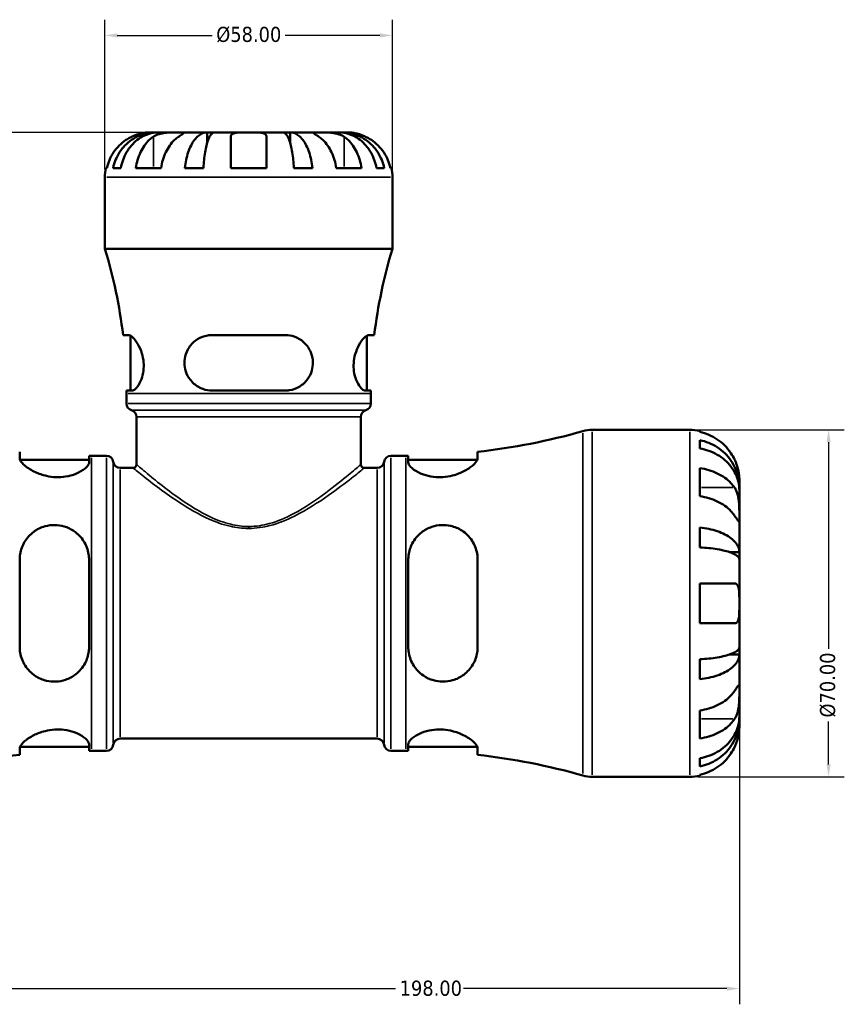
# Model space of a CAD drawing. Header units: millimetres. Extents: x 0 to 896, y 0 to 594.
# Tile 4 of 12: x 393 to 560, y 178 to 376. Entities that reach past the tile are written whole.
import ezdxf

# ---------------------------------------------------------------- set-up
doc = ezdxf.new("R2010")
doc.units = ezdxf.units.MM
for name, color, linetype, lineweight in [('Dimension (ANSI)', 7, 'Continuous', 25), ('Visible (ANSI)', 7, 'Continuous', 50), ('Visible Narrow (ANSI)', 7, 'Continuous', 35)]:
    doc.layers.add(name, color=color, linetype=linetype, lineweight=lineweight)
doc.styles.add('Note Text (ANSI)', font='tahoma.ttf')
doc.dimstyles.new('Default - mm (ANSI)', dxfattribs={"dimtxt": 3.048, "dimasz": 2.5, "dimexe": 3.175, "dimexo": 1.6002, "dimgap": 0.8, "dimtad": 0, "dimtoh": 1, "dimrnd": 1e-08, "dimzin": 4, "dimdsep": 46, "dimtxsty": 'Note Text (ANSI)', "dimcen": 0.09, "dimdle": 10, "dimclrd": 256, "dimclre": 256, "dimclrt": 256, "dimadec": 1, "dimazin": 1, "dimtfac": 1, "dimtofl": 0, "dimtmove": 0, "dimatfit": 3, "dimfxl": 1, "dimtolj": 1, "dimtzin": 4, "dimlwd": -1, "dimlwe": -1, "dimarcsym": 0})

# ---------------------------------------------------------------- blocks, each defined once
blk = doc.blocks.new('*D6')
at = {"layer": 'Defpoints', "color": 0, "transparency": 16777216}
for p in [(340.53, 258.68), (538.53, 258.68), (538.53, 180.96)]:
    blk.add_point(p, dxfattribs=at)
at = {"layer": 'Dimension (ANSI)', "transparency": 16777216}
for p, q in [((340.53, 257.08), (340.53, 177.79)), ((538.53, 257.08), (538.53, 177.79)), ((343.03, 180.96), (469.19, 180.96)), ((536.03, 180.96), (482.87, 180.96))]:
    blk.add_line(p, q, dxfattribs=at)
for points in [[(343.03, 181.38), (343.03, 180.54), (340.53, 180.96)], [(536.03, 181.38), (536.03, 180.54), (538.53, 180.96)]]:
    blk.add_solid(points, dxfattribs=at)
at = {"layer": 'Dimension (ANSI)', "transparency": 16777216, "insert": (469.99, 182.56), "char_height": 3.048, "attachment_point": 1, "style": 'Note Text (ANSI)'}
blk.add_mtext('\\A1;198.00', dxfattribs=at)
blk = doc.blocks.new('*D7')
at = {"layer": 'Defpoints', "color": 0, "transparency": 16777216}
for p in [(304.53, 353.68), (439.53, 353.68), (350.53, 223.68)]:
    blk.add_point(p, dxfattribs=at)
at = {"layer": 'Dimension (ANSI)', "transparency": 16777216}
for p, q in [((437.93, 353.68), (301.36, 353.68)), ((304.53, 351.18), (304.53, 307.27)), ((304.53, 226.18), (304.53, 293.59)), ((348.93, 223.68), (301.36, 223.68))]:
    blk.add_line(p, q, dxfattribs=at)
for points in [[(304.12, 351.18), (304.95, 351.18), (304.53, 353.68)], [(304.12, 226.18), (304.95, 226.18), (304.53, 223.68)]]:
    blk.add_solid(points, dxfattribs=at)
at = {"layer": 'Dimension (ANSI)', "transparency": 16777216, "insert": (302.95, 294.39), "char_height": 3.048, "attachment_point": 1, "rotation": 90, "style": 'Note Text (ANSI)'}
blk.add_mtext('\\A1;130.00', dxfattribs=at)
blk = doc.blocks.new('*D9')
at = {"layer": 'Defpoints', "color": 0, "transparency": 16777216}
for p in [(528.53, 293.68), (528.53, 223.68), (556.53, 223.68)]:
    blk.add_point(p, dxfattribs=at)
at = {"layer": 'Dimension (ANSI)', "transparency": 16777216}
for p, q in [((530.13, 293.68), (559.71, 293.68)), ((556.53, 291.18), (556.53, 249.52)), ((556.53, 226.18), (556.53, 234.84)), ((530.13, 223.68), (559.71, 223.68))]:
    blk.add_line(p, q, dxfattribs=at)
for points in [[(556.12, 291.18), (556.95, 291.18), (556.53, 293.68)], [(556.12, 226.18), (556.95, 226.18), (556.53, 223.68)]]:
    blk.add_solid(points, dxfattribs=at)
at = {"layer": 'Dimension (ANSI)', "transparency": 16777216, "insert": (554.8, 235.64), "char_height": 3.048, "attachment_point": 1, "rotation": 90, "style": 'Note Text (ANSI)'}
blk.add_mtext('\\A1;\\fTahoma|b0|i0;\\H3.0480;Ø70.00', dxfattribs=at)
blk = doc.blocks.new('*D10')
at = {"layer": 'Defpoints', "color": 0, "transparency": 16777216}
for p in [(468.53, 373.24), (410.53, 344.68), (468.53, 344.68)]:
    blk.add_point(p, dxfattribs=at)
at = {"layer": 'Dimension (ANSI)', "transparency": 16777216}
for p, q in [((410.53, 346.28), (410.53, 376.41)), ((468.53, 346.28), (468.53, 376.41)), ((413.03, 373.24), (432.19, 373.24)), ((466.03, 373.24), (446.88, 373.24))]:
    blk.add_line(p, q, dxfattribs=at)
for points in [[(413.03, 373.66), (413.03, 372.82), (410.53, 373.24)], [(466.03, 373.66), (466.03, 372.82), (468.53, 373.24)]]:
    blk.add_solid(points, dxfattribs=at)
at = {"layer": 'Dimension (ANSI)', "transparency": 16777216, "insert": (432.99, 374.98), "char_height": 3.048, "attachment_point": 1, "style": 'Note Text (ANSI)'}
blk.add_mtext('\\A1;\\fTahoma|b0|i0;\\H3.0480;Ø58.00', dxfattribs=at)

msp = doc.modelspace()

# ---------------------------------------------------------------- linework, layer by layer
at = {"layer": 'Visible (ANSI)'}
for p, q in [((420.765, 353.677), (419.534, 353.677)), ((420.765, 353.677), (420.765, 353.65)), ((421.377, 353.677), (420.765, 353.677)), ((425.392, 353.677), (421.377, 353.677)), ((431.147, 353.677), (425.392, 353.677)), ((431.147, 353.677), (431.147, 351.49)), ((432.626, 353.677), (431.147, 353.677)), ((439.534, 353.677), (432.626, 353.677)), ((446.443, 353.677), (439.534, 353.677)), ((447.921, 353.677), (446.443, 353.677)), ((453.676, 353.677), (447.921, 353.677)), ((447.921, 353.677), (447.921, 351.49)), ((457.691, 353.677), (453.676, 353.677)), ((458.303, 353.677), (457.691, 353.677)), ((459.534, 353.677), (458.303, 353.677)), ((458.303, 353.677), (458.303, 353.65)), ((435.934, 346.477), (435.934, 352.801)), ((443.134, 352.801), (443.134, 346.477)), ((410.716, 346.477), (410.942, 346.477)), ((412.198, 346.477), (413.753, 346.477)), ((416.771, 346.477), (421.862, 346.477)), ((426.656, 346.477), (430.41, 346.477)), ((435.934, 346.477), (443.134, 346.477)), ((448.658, 346.477), (452.412, 346.477)), ((457.206, 346.477), (462.298, 346.477)), ((465.315, 346.477), (466.87, 346.477)), ((468.127, 346.477), (468.352, 346.477)), ((410.534, 330.157), (410.534, 344.677)), ((468.534, 330.157), (468.534, 344.677)), ((468.534, 330.157), (410.534, 330.157)), ((415.28, 312.797), (414.188, 312.797)), ((415.684, 301.597), (415.684, 312.672)), ((446.894, 312.797), (432.174, 312.797)), ((463.384, 301.597), (463.384, 312.672)), ((464.881, 312.797), (463.788, 312.797)), ((414.883, 301.597), (416.007, 301.597)), ((414.884, 298.969), (414.884, 301.037)), ((432.174, 301.597), (446.894, 301.597)), ((463.061, 301.597), (464.186, 301.597)), ((464.184, 298.969), (464.184, 301.037)), ((416.914, 286.677), (416.914, 296.277)), ((462.154, 286.677), (462.154, 296.277)), ((508.863, 293.677), (528.534, 293.677)), ((530.534, 293.475), (530.534, 293.245)), ((530.534, 291.594), (530.534, 289.934)), ((393.334, 289.237), (393.334, 287.942)), ((407.334, 287.097), (407.334, 288.428)), ((407.854, 288.427), (410.834, 288.427)), ((468.234, 288.427), (471.214, 288.427)), ((471.734, 288.428), (471.734, 287.097)), ((485.734, 287.942), (485.734, 289.237)), ((393.401, 287.627), (407.334, 287.627)), ((471.734, 287.627), (485.667, 287.627)), ((413.612, 285.977), (416.214, 285.977)), ((462.854, 285.977), (465.456, 285.977)), ((530.534, 285.949), (530.534, 280.292)), ((538.534, 282.069), (538.509, 282.069)), ((538.534, 282.069), (538.534, 283.677)), ((538.534, 281.456), (538.534, 282.069)), ((538.534, 276.355), (538.534, 281.456)), ((538.534, 268.979), (538.534, 276.355)), ((530.534, 273.972), (530.534, 269.964)), ((538.534, 268.979), (536.625, 268.979)), ((538.534, 267.5), (538.534, 268.979)), ((393.334, 267.477), (393.334, 249.877)), ((407.334, 249.877), (407.334, 267.477)), ((471.734, 267.477), (471.734, 249.877)), ((485.734, 249.877), (485.734, 267.477)), ((538.534, 258.677), (538.534, 267.5)), ((530.534, 262.677), (530.534, 254.677)), ((530.534, 262.677), (537.574, 262.677)), ((538.534, 249.854), (538.534, 258.677)), ((537.574, 254.677), (530.534, 254.677)), ((538.534, 248.376), (536.625, 248.376)), ((538.534, 248.376), (538.534, 249.854)), ((538.534, 241), (538.534, 248.376)), ((530.534, 247.391), (530.534, 243.382)), ((538.534, 235.898), (538.534, 241)), ((530.534, 237.063), (530.534, 231.406)), ((538.534, 235.286), (538.509, 235.286)), ((538.534, 235.286), (538.534, 235.898)), ((538.534, 233.677), (538.534, 235.286)), ((413.612, 231.377), (465.456, 231.377)), ((393.334, 229.412), (393.334, 228.118)), ((393.401, 229.727), (407.334, 229.727)), ((407.334, 228.926), (407.334, 230.258)), ((407.854, 228.927), (410.834, 228.927)), ((468.234, 228.927), (471.214, 228.927)), ((471.734, 230.258), (471.734, 228.926)), ((471.734, 229.727), (485.667, 229.727)), ((485.734, 228.118), (485.734, 229.412)), ((530.534, 227.421), (530.534, 225.761)), ((508.863, 223.677), (528.534, 223.677)), ((530.534, 224.11), (530.534, 223.879))]:
    msp.add_line(p, q, dxfattribs=at)
for centre, radius, start, end in [((419.534, 344.677), 9, 168.46304, 180), ((459.534, 344.677), 9, 0, 11.53696), ((315.241, 301.037), 99.643, 6.7779, 16.99225), ((563.827, 301.037), 99.643, 163.00775, 173.2221), ((315.241, 301.037), 99.643, 0, 0.32201), ((563.827, 301.037), 99.643, 179.67799, 180), ((416.284, 298.969), 1.4, 180, 254.03799), ((462.784, 298.969), 1.4, 285.96201, 0), ((415.514, 296.277), 1.4, 0, 74.03799), ((463.554, 296.277), 1.4, 105.96201, 180), ((471.214, 419.048), 130.621, 276.38227, 285.8769), ((508.863, 286.677), 7, 90, 105.8769), ((528.534, 283.677), 10, 78.46304, 90), ((407.854, 419.048), 130.621, 269.77191, 270), ((410.834, 287.027), 1.4, 7.18076, 90), ((468.234, 287.027), 1.4, 90, 172.81924), ((471.214, 419.048), 130.621, 270, 270.22809), ((413.612, 287.377), 1.4, 187.18076, 270), ((416.214, 286.677), 0.7, 270, 0), ((462.854, 286.677), 0.7, 180, 270), ((465.456, 287.377), 1.4, 270, 352.81924), ((413.612, 229.977), 1.4, 90, 172.81924), ((465.456, 229.977), 1.4, 7.18076, 90), ((407.854, 98.307), 130.621, 90, 90.22809), ((410.834, 230.327), 1.4, 270, 352.81924), ((468.234, 230.327), 1.4, 187.18076, 270), ((471.214, 98.307), 130.621, 89.77191, 90), ((407.854, 98.307), 130.621, 96.38227, 106.29959), ((471.214, 98.307), 130.621, 74.1231, 83.61773), ((508.863, 230.677), 7, 254.1231, 270), ((528.534, 233.677), 10, 270, 281.53696)]:
    msp.add_arc(centre, radius, start, end, dxfattribs=at)
for points, knots in [([(412.198, 346.477), (412.313, 347.055), (412.485, 347.619), (412.891, 348.631), (413.166, 349.17), (413.818, 350.177), (414.196, 350.645), (414.958, 351.43), (415.412, 351.821), (416.39, 352.495), (416.913, 352.777), (417.911, 353.204), (418.477, 353.386), (419.634, 353.623), (420.224, 353.677), (420.765, 353.677)], [0.1707455, 0.1707455, 0.1707455, 0.1707455, 0.332894, 0.332894, 0.4995417, 0.4995417, 0.6661895, 0.6661895, 0.8331849, 0.8331849, 1.0001802, 1.0001802, 1.1677267, 1.1677267, 1.3352731, 1.3352731, 1.3352731, 1.3352731]), ([(421.377, 353.677), (420.896, 353.677), (420.371, 353.623), (419.341, 353.386), (418.837, 353.204), (417.95, 352.777), (417.483, 352.495), (416.613, 351.821), (416.209, 351.43), (415.531, 350.645), (415.194, 350.177), (414.614, 349.17), (414.37, 348.631), (414.008, 347.619), (413.855, 347.055), (413.753, 346.477)], [4.0119853, 4.0119853, 4.0119853, 4.0119853, 4.1795318, 4.1795318, 4.3470783, 4.3470783, 4.5140736, 4.5140736, 4.6810689, 4.6810689, 4.8477167, 4.8477167, 5.0143645, 5.0143645, 5.176513, 5.176513, 5.176513, 5.176513]), ([(419.534, 353.677), (419.534, 353.677), (419.501, 353.678), (419.366, 353.676), (419.259, 353.673), (418.901, 353.651), (418.608, 353.622), (418.014, 353.515), (417.746, 353.455), (417.254, 353.317), (417.038, 353.248), (416.595, 353.088), (416.369, 352.998), (416.075, 352.867), (416.004, 352.834), (415.934, 352.801)], [-2.49913258, -2.49913258, -2.49913258, -2.49913258, -2.41505436, -2.41505436, -2.32384732, -2.32384732, -2.1841143, -2.1841143, -2.08674766, -2.08674766, -2.01440674, -2.01440674, -1.93994266, -1.93994266, -1.91637503, -1.91637503, -1.91637503, -1.91637503]), ([(420.301, 352.801), (420.389, 352.86), (420.484, 352.917), (420.761, 353.067), (420.956, 353.155), (421.383, 353.311), (421.614, 353.378), (422.194, 353.512), (422.547, 353.566), (423.354, 353.647), (423.799, 353.664), (424.656, 353.679), (425.055, 353.677), (425.392, 353.677)], [-0.58004807, -0.58004807, -0.58004807, -0.58004807, -0.5384523, -0.5384523, -0.46383793, -0.46383793, -0.3862639, -0.3862639, -0.27840269, -0.27840269, -0.14277912, -0.14277912, 0, 0, 0, 0]), ([(425.392, 353.677), (425.575, 353.677), (425.738, 353.678), (426.027, 353.676), (426.149, 353.674), (426.371, 353.659), (426.44, 353.641), (426.452, 353.565), (426.402, 353.509), (426.23, 353.372), (426.135, 353.304), (425.908, 353.147), (425.777, 353.059), (425.555, 352.91), (425.475, 352.857), (425.392, 352.801)], [0, 0, 0, 0, 0.07774953, 0.07774953, 0.16081914, 0.16081914, 0.27783798, 0.27783798, 0.3882896, 0.3882896, 0.46542959, 0.46542959, 0.54035429, 0.54035429, 0.57953204, 0.57953204, 0.57953204, 0.57953204]), ([(426.656, 346.477), (426.716, 347.055), (426.807, 347.619), (427.02, 348.631), (427.163, 349.17), (427.505, 350.177), (427.704, 350.645), (428.103, 351.43), (428.341, 351.821), (428.854, 352.495), (429.128, 352.777), (429.651, 353.204), (429.948, 353.386), (430.554, 353.623), (430.864, 353.677), (431.147, 353.677)], [0.1707455, 0.1707455, 0.1707455, 0.1707455, 0.332894, 0.332894, 0.4995417, 0.4995417, 0.6661895, 0.6661895, 0.8331849, 0.8331849, 1.0001802, 1.0001802, 1.1677267, 1.1677267, 1.3352731, 1.3352731, 1.3352731, 1.3352731]), ([(432.626, 353.677), (432.486, 353.677), (432.333, 353.623), (432.034, 353.386), (431.888, 353.204), (431.63, 352.777), (431.494, 352.495), (431.241, 351.821), (431.124, 351.43), (430.927, 350.645), (430.829, 350.177), (430.66, 349.17), (430.589, 348.631), (430.484, 347.619), (430.44, 347.055), (430.41, 346.477)], [4.0119853, 4.0119853, 4.0119853, 4.0119853, 4.1795318, 4.1795318, 4.3470783, 4.3470783, 4.5140736, 4.5140736, 4.681069, 4.681069, 4.8477167, 4.8477167, 5.0143645, 5.0143645, 5.176513, 5.176513, 5.176513, 5.176513]), ([(435.934, 352.801), (435.934, 352.869), (435.943, 352.933), (435.986, 353.083), (436.032, 353.163), (436.169, 353.312), (436.264, 353.378), (436.555, 353.512), (436.773, 353.566), (437.355, 353.648), (437.734, 353.664), (438.588, 353.679), (439.059, 353.677), (439.534, 353.677)], [-0.57647647, -0.57647647, -0.57647647, -0.57647647, -0.52968676, -0.52968676, -0.46054026, -0.46054026, -0.38562403, -0.38562403, -0.27730827, -0.27730827, -0.14258086, -0.14258086, 0, 0, 0, 0]), ([(439.534, 353.677), (439.814, 353.677), (440.094, 353.678), (440.662, 353.676), (440.947, 353.673), (441.625, 353.651), (441.988, 353.622), (442.49, 353.515), (442.66, 353.455), (442.892, 353.317), (442.968, 353.248), (443.081, 353.088), (443.115, 352.998), (443.132, 352.867), (443.134, 352.834), (443.134, 352.801)], [-2.49913258, -2.49913258, -2.49913258, -2.49913258, -2.41505436, -2.41505436, -2.32384732, -2.32384732, -2.1841143, -2.1841143, -2.08674766, -2.08674766, -2.01440674, -2.01440674, -1.93994266, -1.93994266, -1.91637503, -1.91637503, -1.91637503, -1.91637503]), ([(448.658, 346.477), (448.628, 347.055), (448.584, 347.619), (448.479, 348.631), (448.408, 349.17), (448.239, 350.177), (448.141, 350.645), (447.944, 351.43), (447.827, 351.821), (447.574, 352.495), (447.439, 352.777), (447.181, 353.204), (447.034, 353.386), (446.735, 353.623), (446.582, 353.677), (446.443, 353.677)], [0.1707455, 0.1707455, 0.1707455, 0.1707455, 0.332894, 0.332894, 0.4995417, 0.4995417, 0.6661895, 0.6661895, 0.8331849, 0.8331849, 1.0001802, 1.0001802, 1.1677267, 1.1677267, 1.3352731, 1.3352731, 1.3352731, 1.3352731]), ([(447.921, 353.677), (448.204, 353.677), (448.514, 353.623), (449.12, 353.386), (449.417, 353.204), (449.94, 352.777), (450.215, 352.495), (450.727, 351.821), (450.965, 351.43), (451.365, 350.645), (451.563, 350.177), (451.905, 349.17), (452.048, 348.631), (452.262, 347.619), (452.352, 347.055), (452.412, 346.477)], [4.0119853, 4.0119853, 4.0119853, 4.0119853, 4.1795318, 4.1795318, 4.3470783, 4.3470783, 4.5140736, 4.5140736, 4.6810689, 4.6810689, 4.8477167, 4.8477167, 5.0143645, 5.0143645, 5.176513, 5.176513, 5.176513, 5.176513]), ([(453.676, 352.801), (453.588, 352.86), (453.503, 352.917), (453.278, 353.067), (453.149, 353.155), (452.924, 353.311), (452.83, 353.378), (452.664, 353.512), (452.617, 353.566), (452.63, 353.647), (452.721, 353.664), (453.073, 353.679), (453.34, 353.677), (453.676, 353.677)], [-0.58004807, -0.58004807, -0.58004807, -0.58004807, -0.5384523, -0.5384523, -0.46383793, -0.46383793, -0.3862639, -0.3862639, -0.27840269, -0.27840269, -0.14277912, -0.14277912, 0, 0, 0, 0]), ([(453.676, 353.677), (453.86, 353.677), (454.062, 353.678), (454.513, 353.676), (454.763, 353.674), (455.391, 353.659), (455.777, 353.641), (456.53, 353.565), (456.891, 353.509), (457.476, 353.372), (457.706, 353.304), (458.131, 353.147), (458.325, 353.059), (458.596, 352.91), (458.684, 352.857), (458.767, 352.801)], [0, 0, 0, 0, 0.07774953, 0.07774953, 0.16081914, 0.16081914, 0.27783798, 0.27783798, 0.3882896, 0.3882896, 0.46542959, 0.46542959, 0.54035429, 0.54035429, 0.57953204, 0.57953204, 0.57953204, 0.57953204]), ([(465.315, 346.477), (465.213, 347.055), (465.06, 347.619), (464.698, 348.631), (464.454, 349.17), (463.874, 350.177), (463.537, 350.645), (462.859, 351.43), (462.455, 351.821), (461.585, 352.495), (461.119, 352.777), (460.231, 353.204), (459.727, 353.386), (458.698, 353.623), (458.172, 353.677), (457.691, 353.677)], [0.1707455, 0.1707455, 0.1707455, 0.1707455, 0.332894, 0.332894, 0.4995417, 0.4995417, 0.6661895, 0.6661895, 0.8331849, 0.8331849, 1.0001802, 1.0001802, 1.1677267, 1.1677267, 1.3352731, 1.3352731, 1.3352731, 1.3352731]), ([(458.303, 353.677), (458.844, 353.677), (459.434, 353.623), (460.591, 353.386), (461.157, 353.204), (462.155, 352.777), (462.678, 352.495), (463.656, 351.821), (464.11, 351.43), (464.872, 350.645), (465.25, 350.177), (465.903, 349.17), (466.177, 348.631), (466.583, 347.619), (466.755, 347.055), (466.87, 346.477)], [4.0119856, 4.0119856, 4.0119856, 4.0119856, 4.1795321, 4.1795321, 4.3470786, 4.3470786, 4.5140739, 4.5140739, 4.6810692, 4.6810692, 4.847717, 4.847717, 5.0143648, 5.0143648, 5.1765133, 5.1765133, 5.1765133, 5.1765133]), ([(463.134, 352.801), (462.991, 352.869), (462.847, 352.933), (462.487, 353.083), (462.273, 353.163), (461.832, 353.312), (461.608, 353.378), (461.082, 353.512), (460.796, 353.566), (460.234, 353.648), (459.984, 353.664), (459.628, 353.679), (459.534, 353.677), (459.534, 353.677)], [-0.57647647, -0.57647647, -0.57647647, -0.57647647, -0.52968676, -0.52968676, -0.46054026, -0.46054026, -0.38562403, -0.38562403, -0.27730827, -0.27730827, -0.14258086, -0.14258086, 0, 0, 0, 0]), ([(415.934, 352.801), (415.546, 352.619), (415.154, 352.399), (414.272, 351.814), (413.8, 351.422), (413.009, 350.635), (412.617, 350.168), (411.942, 349.162), (411.657, 348.623), (411.237, 347.613), (411.06, 347.052), (410.942, 346.477)], [4.42788405, 4.42788405, 4.42788405, 4.42788405, 4.5512464, 4.5512464, 4.71913293, 4.71913293, 4.88586959, 4.88586959, 5.05260626, 5.05260626, 5.21400469, 5.21400469, 5.21400469, 5.21400469]), ([(416.771, 346.477), (416.854, 347.052), (416.98, 347.613), (417.277, 348.623), (417.478, 349.162), (417.955, 350.168), (418.232, 350.635), (418.791, 351.422), (419.125, 351.814), (419.749, 352.399), (420.027, 352.619), (420.301, 352.801)], [0.17075309, 0.17075309, 0.17075309, 0.17075309, 0.33215152, 0.33215152, 0.49888818, 0.49888818, 0.66562485, 0.66562485, 0.83351137, 0.83351137, 0.95687373, 0.95687373, 0.95687373, 0.95687373]), ([(425.392, 352.801), (425.118, 352.619), (424.84, 352.399), (424.217, 351.814), (423.883, 351.422), (423.324, 350.635), (423.047, 350.168), (422.569, 349.162), (422.368, 348.623), (422.071, 347.613), (421.945, 347.052), (421.862, 346.477)], [4.42788748, 4.42788748, 4.42788748, 4.42788748, 4.55124983, 4.55124983, 4.71913636, 4.71913636, 4.88587302, 4.88587302, 5.05260969, 5.05260969, 5.21400811, 5.21400811, 5.21400811, 5.21400811]), ([(457.206, 346.477), (457.123, 347.052), (456.997, 347.613), (456.7, 348.623), (456.499, 349.162), (456.022, 350.168), (455.745, 350.635), (455.186, 351.422), (454.852, 351.814), (454.228, 352.399), (453.95, 352.619), (453.676, 352.801)], [0.17075309, 0.17075309, 0.17075309, 0.17075309, 0.33215152, 0.33215152, 0.49888818, 0.49888818, 0.66562485, 0.66562485, 0.83351137, 0.83351137, 0.95687373, 0.95687373, 0.95687373, 0.95687373]), ([(458.767, 352.801), (459.042, 352.619), (459.319, 352.399), (459.943, 351.814), (460.277, 351.422), (460.836, 350.635), (461.113, 350.168), (461.591, 349.162), (461.791, 348.623), (462.088, 347.613), (462.214, 347.052), (462.298, 346.477)], [4.42788405, 4.42788405, 4.42788405, 4.42788405, 4.5512464, 4.5512464, 4.71913293, 4.71913293, 4.88586959, 4.88586959, 5.05260626, 5.05260626, 5.21400469, 5.21400469, 5.21400469, 5.21400469]), ([(468.127, 346.477), (468.008, 347.052), (467.831, 347.613), (467.411, 348.623), (467.127, 349.162), (466.451, 350.168), (466.059, 350.635), (465.269, 351.422), (464.796, 351.814), (463.914, 352.399), (463.522, 352.619), (463.134, 352.801)], [0.17075309, 0.17075309, 0.17075309, 0.17075309, 0.33215152, 0.33215152, 0.49888818, 0.49888818, 0.66562485, 0.66562485, 0.83351137, 0.83351137, 0.95687373, 0.95687373, 0.95687373, 0.95687373]), ([(415.28, 312.797), (415.333, 312.797), (415.389, 312.789), (415.654, 312.716), (415.892, 312.56), (416.476, 312.006), (416.834, 311.548), (417.482, 310.435), (417.777, 309.789), (418.163, 308.507), (418.282, 307.912), (418.382, 306.731), (418.371, 306.169), (418.229, 305.001), (418.083, 304.423), (417.679, 303.316), (417.41, 302.818), (416.844, 302.04), (416.548, 301.773), (416.186, 301.618), (416.094, 301.597), (416.007, 301.597)], [-1.9950929, -1.9950929, -1.9950929, -1.9950929, -1.9400551, -1.9400551, -1.7462046, -1.7462046, -1.49308, -1.49308, -1.2531218, -1.2531218, -1.0676895, -1.0676895, -0.8965174, -0.8965174, -0.6987121, -0.6987121, -0.4677003, -0.4677003, -0.2242017, -0.2242017, -0.1363463, -0.1363463, -0.1363463, -0.1363463]), ([(432.174, 301.597), (432.019, 301.597), (431.864, 301.604), (431.068, 301.67), (430.446, 301.833), (429.208, 302.392), (428.609, 302.817), (427.641, 303.84), (427.26, 304.421), (426.776, 305.601), (426.639, 306.165), (426.545, 307.329), (426.59, 307.907), (426.875, 309.133), (427.148, 309.752), (427.958, 310.97), (428.539, 311.53), (429.828, 312.334), (430.523, 312.6), (431.561, 312.772), (431.866, 312.797), (432.174, 312.797)], [-1.976257, -1.976257, -1.976257, -1.976257, -1.9273768, -1.9273768, -1.7237828, -1.7237828, -1.4912148, -1.4912148, -1.2766159, -1.2766159, -1.1011891, -1.1011891, -0.9251801, -0.9251801, -0.7134272, -0.7134272, -0.4533755, -0.4533755, -0.2149655, -0.2149655, -0.1180088, -0.1180088, -0.1180088, -0.1180088]), ([(446.894, 312.797), (447.069, 312.797), (447.243, 312.789), (448.026, 312.716), (448.613, 312.56), (449.867, 312.006), (450.504, 311.548), (451.522, 310.435), (451.917, 309.789), (452.371, 308.507), (452.482, 307.912), (452.503, 306.731), (452.428, 306.169), (452.086, 305.001), (451.799, 304.423), (450.997, 303.316), (450.458, 302.818), (449.204, 302.04), (448.482, 301.773), (447.449, 301.618), (447.172, 301.597), (446.894, 301.597)], [-1.9950929, -1.9950929, -1.9950929, -1.9950929, -1.9400551, -1.9400551, -1.7462046, -1.7462046, -1.49308, -1.49308, -1.2531218, -1.2531218, -1.0676895, -1.0676895, -0.8965174, -0.8965174, -0.6987121, -0.6987121, -0.4677003, -0.4677003, -0.2242017, -0.2242017, -0.1363463, -0.1363463, -0.1363463, -0.1363463]), ([(463.061, 301.597), (463.013, 301.597), (462.963, 301.604), (462.697, 301.67), (462.459, 301.833), (461.938, 302.392), (461.654, 302.817), (461.175, 303.84), (460.977, 304.421), (460.747, 305.601), (460.695, 306.165), (460.716, 307.329), (460.789, 307.907), (461.066, 309.133), (461.29, 309.752), (461.861, 310.97), (462.225, 311.53), (462.9, 312.334), (463.213, 312.6), (463.593, 312.772), (463.695, 312.797), (463.788, 312.797)], [-1.976257, -1.976257, -1.976257, -1.976257, -1.9273768, -1.9273768, -1.7237828, -1.7237828, -1.4912148, -1.4912148, -1.2766159, -1.2766159, -1.1011891, -1.1011891, -0.9251801, -0.9251801, -0.7134272, -0.7134272, -0.4533755, -0.4533755, -0.2149655, -0.2149655, -0.1180088, -0.1180088, -0.1180088, -0.1180088]), ([(537.574, 287.677), (537.369, 288.116), (537.121, 288.56), (536.465, 289.547), (536.031, 290.071), (535.157, 290.948), (534.638, 291.383), (533.519, 292.134), (532.92, 292.449), (531.797, 292.916), (531.173, 293.113), (530.534, 293.245)], [4.90264375, 4.90264375, 4.90264375, 4.90264375, 5.04224508, 5.04224508, 5.22854914, 5.22854914, 5.41380406, 5.41380406, 5.59905898, 5.59905898, 5.77859995, 5.77859995, 5.77859995, 5.77859995]), ([(530.534, 291.594), (531.175, 291.467), (531.802, 291.276), (532.926, 290.824), (533.525, 290.519), (534.644, 289.794), (535.163, 289.374), (536.037, 288.527), (536.471, 288.022), (537.219, 286.935), (537.534, 286.353), (538.007, 285.243), (538.21, 284.614), (538.473, 283.327), (538.534, 282.67), (538.534, 282.069)], [0.1897184, 0.1897184, 0.1897184, 0.1897184, 0.3698032, 0.3698032, 0.5549844, 0.5549844, 0.7401655, 0.7401655, 0.9258164, 0.9258164, 1.1114673, 1.1114673, 1.2978252, 1.2978252, 1.484183, 1.484183, 1.484183, 1.484183]), ([(538.534, 281.456), (538.534, 281.992), (538.473, 282.576), (538.21, 283.721), (538.007, 284.282), (537.534, 285.269), (537.219, 285.787), (536.471, 286.755), (536.037, 287.204), (535.163, 287.958), (534.644, 288.332), (533.525, 288.977), (532.926, 289.248), (531.802, 289.651), (531.175, 289.821), (530.534, 289.934)], [4.4593823, 4.4593823, 4.4593823, 4.4593823, 4.6457401, 4.6457401, 4.832098, 4.832098, 5.0177489, 5.0177489, 5.2033998, 5.2033998, 5.388581, 5.388581, 5.5737621, 5.5737621, 5.753847, 5.753847, 5.753847, 5.753847]), ([(407.334, 287.097), (407.334, 287.009), (407.317, 286.917), (407.178, 286.526), (406.915, 286.199), (406.059, 285.493), (405.426, 285.115), (404.034, 284.557), (403.335, 284.356), (401.963, 284.141), (401.328, 284.101), (400.022, 284.145), (399.371, 284.231), (397.93, 284.554), (397.177, 284.821), (395.668, 285.517), (394.964, 285.967), (393.941, 286.81), (393.597, 287.204), (393.369, 287.688), (393.334, 287.821), (393.334, 287.942)], [-2.4634803, -2.4634803, -2.4634803, -2.4634803, -2.3739974, -2.3739974, -2.0997253, -2.0997253, -1.7877718, -1.7877718, -1.5424615, -1.5424615, -1.347275, -1.347275, -1.1488277, -1.1488277, -0.89171, -0.89171, -0.5683315, -0.5683315, -0.2679829, -0.2679829, -0.1412708, -0.1412708, -0.1412708, -0.1412708]), ([(485.734, 287.942), (485.734, 287.83), (485.704, 287.708), (485.505, 287.259), (485.201, 286.892), (484.296, 286.108), (483.678, 285.689), (482.269, 284.972), (481.499, 284.668), (480.026, 284.29), (479.367, 284.181), (478.059, 284.097), (477.431, 284.116), (476.086, 284.281), (475.401, 284.449), (474.011, 284.938), (473.36, 285.282), (472.342, 286.002), (471.988, 286.378), (471.766, 286.85), (471.734, 286.977), (471.734, 287.097)], [-2.4806702, -2.4806702, -2.4806702, -2.4806702, -2.3632755, -2.3632755, -2.0797376, -2.0797376, -1.7794877, -1.7794877, -1.507741, -1.507741, -1.3046497, -1.3046497, -1.1131853, -1.1131853, -0.8807859, -0.8807859, -0.5858825, -0.5858825, -0.2788697, -0.2788697, -0.1568064, -0.1568064, -0.1568064, -0.1568064]), ([(538.534, 283.677), (538.534, 283.677), (538.535, 283.73), (538.53, 283.953), (538.524, 284.136), (538.482, 284.607), (538.446, 284.887), (538.334, 285.484), (538.263, 285.786), (538.112, 286.304), (538.046, 286.508), (537.905, 286.902), (537.832, 287.09), (537.696, 287.411), (537.637, 287.545), (537.574, 287.677)], [0, 0, 0, 0, 0.11274969, 0.11274969, 0.24046199, 0.24046199, 0.3630761, 0.3630761, 0.46982648, 0.46982648, 0.53680834, 0.53680834, 0.59738122, 0.59738122, 0.64072731, 0.64072731, 0.64072731, 0.64072731]), ([(530.534, 285.949), (531.173, 285.856), (531.797, 285.716), (532.92, 285.386), (533.519, 285.163), (534.638, 284.632), (535.157, 284.325), (536.031, 283.704), (536.465, 283.334), (537.121, 282.636), (537.369, 282.322), (537.574, 282.012)], [0.18972425, 0.18972425, 0.18972425, 0.18972425, 0.36926522, 0.36926522, 0.55452014, 0.55452014, 0.73977506, 0.73977506, 0.92607912, 0.92607912, 1.06568045, 1.06568045, 1.06568045, 1.06568045]), ([(537.574, 276.355), (537.369, 276.665), (537.121, 276.979), (536.465, 277.677), (536.031, 278.048), (535.157, 278.668), (534.638, 278.976), (533.519, 279.506), (532.92, 279.729), (531.797, 280.059), (531.173, 280.199), (530.534, 280.292)], [4.90264375, 4.90264375, 4.90264375, 4.90264375, 5.04224508, 5.04224508, 5.22854914, 5.22854914, 5.41380406, 5.41380406, 5.59905898, 5.59905898, 5.77859995, 5.77859995, 5.77859995, 5.77859995]), ([(537.574, 282.012), (537.633, 281.924), (537.689, 281.831), (537.85, 281.537), (537.947, 281.323), (538.123, 280.848), (538.199, 280.589), (538.351, 279.933), (538.412, 279.532), (538.502, 278.624), (538.52, 278.128), (538.536, 277.173), (538.534, 276.729), (538.534, 276.355)], [-0.64434498, -0.64434498, -0.64434498, -0.64434498, -0.60308586, -0.60308586, -0.52007987, -0.52007987, -0.43273909, -0.43273909, -0.31000661, -0.31000661, -0.15868997, -0.15868997, 0, 0, 0, 0]), ([(538.534, 276.355), (538.534, 276.146), (538.534, 275.96), (538.533, 275.633), (538.53, 275.496), (538.512, 275.256), (538.492, 275.184), (538.405, 275.183), (538.341, 275.244), (538.185, 275.447), (538.108, 275.557), (537.93, 275.819), (537.831, 275.968), (537.674, 276.205), (537.625, 276.279), (537.574, 276.355)], [0, 0, 0, 0, 0.08884908, 0.08884908, 0.18379648, 0.18379648, 0.31419699, 0.31419699, 0.43784665, 0.43784665, 0.52411276, 0.52411276, 0.60765264, 0.60765264, 0.6434969, 0.6434969, 0.6434969, 0.6434969]), ([(393.334, 267.477), (393.334, 267.846), (393.363, 268.211), (393.562, 269.469), (393.875, 270.317), (394.798, 271.858), (395.419, 272.547), (396.831, 273.595), (397.601, 273.981), (399.074, 274.394), (399.735, 274.484), (401.048, 274.47), (401.679, 274.376), (403.032, 273.983), (403.72, 273.649), (405.105, 272.685), (405.75, 272.006), (406.752, 270.43), (407.097, 269.526), (407.305, 268.212), (407.334, 267.845), (407.334, 267.477)], [-2.4861844, -2.4861844, -2.4861844, -2.4861844, -2.3701613, -2.3701613, -2.0805397, -2.0805397, -1.7807854, -1.7807854, -1.5100034, -1.5100034, -1.306663, -1.306663, -1.1140335, -1.1140335, -0.8794762, -0.8794762, -0.5847377, -0.5847377, -0.2784781, -0.2784781, -0.1623699, -0.1623699, -0.1623699, -0.1623699]), ([(471.734, 267.477), (471.734, 267.768), (471.752, 268.057), (471.893, 269.188), (472.151, 269.999), (472.994, 271.599), (473.624, 272.363), (475.014, 273.458), (475.713, 273.843), (477.083, 274.31), (477.716, 274.433), (479.015, 274.502), (479.662, 274.445), (481.094, 274.12), (481.843, 273.799), (483.353, 272.832), (484.063, 272.122), (485.101, 270.528), (485.453, 269.657), (485.696, 268.317), (485.734, 267.899), (485.734, 267.477)], [-2.4578199, -2.4578199, -2.4578199, -2.4578199, -2.3663997, -2.3663997, -2.0969913, -2.0969913, -1.7846811, -1.7846811, -1.5389552, -1.5389552, -1.3443291, -1.3443291, -1.1472593, -1.1472593, -0.8924276, -0.8924276, -0.5697768, -0.5697768, -0.2684314, -0.2684314, -0.1355842, -0.1355842, -0.1355842, -0.1355842]), ([(530.534, 273.972), (531.175, 273.906), (531.802, 273.805), (532.926, 273.569), (533.525, 273.409), (534.644, 273.029), (535.163, 272.808), (536.037, 272.364), (536.471, 272.1), (537.219, 271.53), (537.534, 271.225), (538.007, 270.643), (538.21, 270.313), (538.473, 269.638), (538.534, 269.294), (538.534, 268.979)], [0.1897184, 0.1897184, 0.1897184, 0.1897184, 0.3698032, 0.3698032, 0.5549844, 0.5549844, 0.7401655, 0.7401655, 0.9258164, 0.9258164, 1.1114673, 1.1114673, 1.2978252, 1.2978252, 1.484183, 1.484183, 1.484183, 1.484183]), ([(538.534, 267.5), (538.534, 267.656), (538.473, 267.826), (538.21, 268.159), (538.007, 268.321), (537.534, 268.608), (537.219, 268.759), (536.471, 269.04), (536.037, 269.171), (535.163, 269.39), (534.644, 269.498), (533.525, 269.686), (532.926, 269.765), (531.802, 269.882), (531.175, 269.931), (530.534, 269.964)], [4.4593823, 4.4593823, 4.4593823, 4.4593823, 4.6457401, 4.6457401, 4.832098, 4.832098, 5.0177489, 5.0177489, 5.2033998, 5.2033998, 5.388581, 5.388581, 5.5737621, 5.5737621, 5.753847, 5.753847, 5.753847, 5.753847]), ([(537.574, 262.677), (537.643, 262.677), (537.709, 262.669), (537.869, 262.626), (537.959, 262.579), (538.125, 262.431), (538.198, 262.327), (538.35, 262.004), (538.412, 261.757), (538.502, 261.102), (538.52, 260.68), (538.536, 259.729), (538.534, 259.206), (538.534, 258.677)], [-0.64008532, -0.64008532, -0.64008532, -0.64008532, -0.59222185, -0.59222185, -0.51595037, -0.51595037, -0.43235608, -0.43235608, -0.30863031, -0.30863031, -0.15844955, -0.15844955, 0, 0, 0, 0]), ([(538.534, 258.677), (538.534, 258.34), (538.534, 258.003), (538.531, 257.318), (538.528, 256.975), (538.496, 256.209), (538.458, 255.821), (538.328, 255.3), (538.259, 255.13), (538.102, 254.9), (538.024, 254.824), (537.844, 254.717), (537.742, 254.687), (537.612, 254.678), (537.594, 254.677), (537.574, 254.677)], [-2.77804136, -2.77804136, -2.77804136, -2.77804136, -2.67672151, -2.67672151, -2.56558131, -2.56558131, -2.40960112, -2.40960112, -2.30519389, -2.30519389, -2.22617552, -2.22617552, -2.14450488, -2.14450488, -2.1308178, -2.1308178, -2.1308178, -2.1308178]), ([(407.334, 249.877), (407.334, 249.593), (407.317, 249.31), (407.178, 248.169), (406.915, 247.343), (406.059, 245.734), (405.426, 244.973), (404.034, 243.885), (403.335, 243.502), (401.963, 243.039), (401.328, 242.918), (400.022, 242.853), (399.371, 242.914), (397.93, 243.25), (397.177, 243.579), (395.668, 244.563), (394.964, 245.28), (393.941, 246.883), (393.597, 247.756), (393.369, 249.076), (393.334, 249.475), (393.334, 249.877)], [-2.4634803, -2.4634803, -2.4634803, -2.4634803, -2.3739974, -2.3739974, -2.0997253, -2.0997253, -1.7877718, -1.7877718, -1.5424615, -1.5424615, -1.347275, -1.347275, -1.1488277, -1.1488277, -0.89171, -0.89171, -0.5683315, -0.5683315, -0.2679829, -0.2679829, -0.1412708, -0.1412708, -0.1412708, -0.1412708]), ([(485.734, 249.877), (485.734, 249.505), (485.704, 249.135), (485.505, 247.892), (485.201, 247.062), (484.296, 245.529), (483.678, 244.836), (482.269, 243.778), (481.499, 243.387), (480.026, 242.967), (479.367, 242.874), (478.059, 242.881), (477.431, 242.971), (476.086, 243.352), (475.401, 243.677), (474.011, 244.626), (473.36, 245.3), (472.342, 246.869), (471.988, 247.773), (471.766, 249.106), (471.734, 249.491), (471.734, 249.877)], [-2.4806702, -2.4806702, -2.4806702, -2.4806702, -2.3632755, -2.3632755, -2.0797376, -2.0797376, -1.7794877, -1.7794877, -1.507741, -1.507741, -1.3046497, -1.3046497, -1.1131853, -1.1131853, -0.8807859, -0.8807859, -0.5858825, -0.5858825, -0.2788697, -0.2788697, -0.1568064, -0.1568064, -0.1568064, -0.1568064]), ([(530.534, 247.391), (531.175, 247.424), (531.802, 247.473), (532.926, 247.59), (533.525, 247.669), (534.644, 247.856), (535.163, 247.965), (536.037, 248.184), (536.471, 248.315), (537.219, 248.596), (537.534, 248.746), (538.007, 249.033), (538.21, 249.196), (538.473, 249.529), (538.534, 249.699), (538.534, 249.854)], [0.1897184, 0.1897184, 0.1897184, 0.1897184, 0.3698032, 0.3698032, 0.5549844, 0.5549844, 0.7401655, 0.7401655, 0.9258164, 0.9258164, 1.1114673, 1.1114673, 1.2978252, 1.2978252, 1.484183, 1.484183, 1.484183, 1.484183]), ([(538.534, 248.376), (538.534, 248.061), (538.473, 247.716), (538.21, 247.042), (538.007, 246.712), (537.534, 246.13), (537.219, 245.825), (536.471, 245.255), (536.037, 244.99), (535.163, 244.546), (534.644, 244.326), (533.525, 243.946), (532.926, 243.786), (531.802, 243.549), (531.175, 243.449), (530.534, 243.382)], [4.4593823, 4.4593823, 4.4593823, 4.4593823, 4.6457401, 4.6457401, 4.832098, 4.832098, 5.0177489, 5.0177489, 5.2033998, 5.2033998, 5.388581, 5.388581, 5.5737621, 5.5737621, 5.753847, 5.753847, 5.753847, 5.753847]), ([(530.534, 237.063), (531.173, 237.156), (531.797, 237.295), (532.92, 237.625), (533.519, 237.849), (534.638, 238.379), (535.157, 238.687), (536.031, 239.307), (536.465, 239.678), (537.121, 240.375), (537.369, 240.69), (537.574, 241)], [0.18972425, 0.18972425, 0.18972425, 0.18972425, 0.36926522, 0.36926522, 0.55452014, 0.55452014, 0.73977506, 0.73977506, 0.92607912, 0.92607912, 1.06568045, 1.06568045, 1.06568045, 1.06568045]), ([(537.574, 241), (537.633, 241.088), (537.689, 241.172), (537.85, 241.416), (537.947, 241.561), (538.123, 241.819), (538.199, 241.927), (538.351, 242.121), (538.412, 242.177), (538.502, 242.164), (538.52, 242.062), (538.536, 241.67), (538.534, 241.374), (538.534, 241)], [-0.64434498, -0.64434498, -0.64434498, -0.64434498, -0.60308586, -0.60308586, -0.52007987, -0.52007987, -0.43273909, -0.43273909, -0.31000661, -0.31000661, -0.15868997, -0.15868997, 0, 0, 0, 0]), ([(538.534, 241), (538.534, 240.79), (538.534, 240.558), (538.533, 240.04), (538.53, 239.754), (538.512, 239.043), (538.492, 238.613), (538.405, 237.771), (538.341, 237.368), (538.185, 236.716), (538.108, 236.462), (537.93, 235.992), (537.831, 235.778), (537.674, 235.499), (537.625, 235.419), (537.574, 235.343)], [0, 0, 0, 0, 0.08884908, 0.08884908, 0.18379648, 0.18379648, 0.31419699, 0.31419699, 0.43784665, 0.43784665, 0.52411276, 0.52411276, 0.60765264, 0.60765264, 0.6434969, 0.6434969, 0.6434969, 0.6434969]), ([(530.534, 227.421), (531.175, 227.534), (531.802, 227.704), (532.926, 228.106), (533.525, 228.377), (534.644, 229.023), (535.163, 229.397), (536.037, 230.151), (536.471, 230.6), (537.219, 231.568), (537.534, 232.086), (538.007, 233.073), (538.21, 233.634), (538.473, 234.779), (538.534, 235.363), (538.534, 235.898)], [0.1897184, 0.1897184, 0.1897184, 0.1897184, 0.3698032, 0.3698032, 0.5549844, 0.5549844, 0.7401655, 0.7401655, 0.9258164, 0.9258164, 1.1114673, 1.1114673, 1.2978252, 1.2978252, 1.484183, 1.484183, 1.484183, 1.484183]), ([(537.574, 235.343), (537.369, 235.033), (537.121, 234.718), (536.465, 234.021), (536.031, 233.65), (535.157, 233.03), (534.638, 232.722), (533.519, 232.192), (532.92, 231.969), (531.797, 231.639), (531.173, 231.499), (530.534, 231.406)], [4.90264375, 4.90264375, 4.90264375, 4.90264375, 5.04224508, 5.04224508, 5.22854914, 5.22854914, 5.41380406, 5.41380406, 5.59905898, 5.59905898, 5.77859995, 5.77859995, 5.77859995, 5.77859995]), ([(538.534, 235.286), (538.534, 234.685), (538.473, 234.028), (538.21, 232.741), (538.007, 232.112), (537.534, 231.002), (537.219, 230.42), (536.471, 229.333), (536.037, 228.828), (535.163, 227.981), (534.644, 227.56), (533.525, 226.835), (532.926, 226.531), (531.802, 226.079), (531.175, 225.888), (530.534, 225.761)], [4.4593823, 4.4593823, 4.4593823, 4.4593823, 4.6457401, 4.6457401, 4.832098, 4.832098, 5.0177489, 5.0177489, 5.2033998, 5.2033998, 5.388581, 5.388581, 5.5737621, 5.5737621, 5.753847, 5.753847, 5.753847, 5.753847]), ([(393.334, 229.412), (393.334, 229.523), (393.363, 229.644), (393.562, 230.098), (393.875, 230.473), (394.798, 231.266), (395.419, 231.684), (396.831, 232.396), (397.601, 232.698), (399.074, 233.071), (399.735, 233.178), (401.048, 233.258), (401.679, 233.236), (403.032, 233.064), (403.72, 232.891), (405.105, 232.395), (405.75, 232.049), (406.752, 231.329), (407.097, 230.955), (407.305, 230.493), (407.334, 230.372), (407.334, 230.258)], [-2.4861844, -2.4861844, -2.4861844, -2.4861844, -2.3701613, -2.3701613, -2.0805397, -2.0805397, -1.7807854, -1.7807854, -1.5100034, -1.5100034, -1.306663, -1.306663, -1.1140335, -1.1140335, -0.8794762, -0.8794762, -0.5847377, -0.5847377, -0.2784781, -0.2784781, -0.1623699, -0.1623699, -0.1623699, -0.1623699]), ([(471.734, 230.258), (471.734, 230.347), (471.752, 230.442), (471.893, 230.83), (472.151, 231.151), (472.994, 231.851), (473.624, 232.231), (475.014, 232.791), (475.713, 232.994), (477.083, 233.211), (477.716, 233.253), (479.015, 233.212), (479.662, 233.129), (481.094, 232.814), (481.843, 232.552), (483.353, 231.864), (484.063, 231.416), (485.101, 230.572), (485.453, 230.174), (485.696, 229.679), (485.734, 229.539), (485.734, 229.412)], [-2.4578199, -2.4578199, -2.4578199, -2.4578199, -2.3663997, -2.3663997, -2.0969913, -2.0969913, -1.7846811, -1.7846811, -1.5389552, -1.5389552, -1.3443291, -1.3443291, -1.1472593, -1.1472593, -0.8924276, -0.8924276, -0.5697768, -0.5697768, -0.2684314, -0.2684314, -0.1355842, -0.1355842, -0.1355842, -0.1355842]), ([(537.574, 229.677), (537.643, 229.824), (537.709, 229.972), (537.869, 230.357), (537.959, 230.594), (538.125, 231.085), (538.198, 231.336), (538.35, 231.935), (538.412, 232.263), (538.502, 232.898), (538.52, 233.176), (538.536, 233.573), (538.534, 233.677), (538.534, 233.677)], [-0.64008532, -0.64008532, -0.64008532, -0.64008532, -0.59222185, -0.59222185, -0.51595037, -0.51595037, -0.43235608, -0.43235608, -0.30863031, -0.30863031, -0.15844955, -0.15844955, 0, 0, 0, 0]), ([(530.534, 224.11), (531.173, 224.241), (531.797, 224.439), (532.92, 224.906), (533.519, 225.221), (534.638, 225.971), (535.157, 226.406), (536.031, 227.284), (536.465, 227.808), (537.121, 228.794), (537.369, 229.239), (537.574, 229.677)], [0.18972425, 0.18972425, 0.18972425, 0.18972425, 0.36926522, 0.36926522, 0.55452014, 0.55452014, 0.73977506, 0.73977506, 0.92607912, 0.92607912, 1.06568045, 1.06568045, 1.06568045, 1.06568045])]:
    msp.add_open_spline(points, degree=3, knots=knots, dxfattribs=at)
at = {"layer": 'Visible Narrow (ANSI)'}
for p, q in [((420.301, 352.485), (420.301, 346.794)), ((458.767, 352.485), (458.767, 346.794)), ((468.177, 344.677), (410.891, 344.677)), ((463.881, 301.037), (415.188, 301.037)), ((415.188, 298.969), (463.881, 298.969)), ((462.878, 297.623), (416.19, 297.623)), ((461.876, 296.277), (417.193, 296.277)), ((506.948, 224.372), (506.948, 292.983)), ((508.863, 293.246), (508.863, 224.108)), ((528.534, 224.108), (528.534, 293.246)), ((407.854, 229.294), (407.854, 288.061)), ((410.834, 229.294), (410.834, 288.061)), ((468.234, 288.061), (468.234, 229.294)), ((471.214, 229.294), (471.214, 288.061)), ((412.223, 230.504), (412.223, 286.851)), ((466.845, 286.851), (466.845, 230.504)), ((413.612, 285.641), (413.612, 231.713)), ((465.456, 231.713), (465.456, 285.641)), ((537.222, 282.012), (530.886, 282.012)), ((439.534, 273.805), (439.534, 274.155)), ((537.222, 235.343), (530.886, 235.343))]:
    msp.add_line(p, q, dxfattribs=at)
for points, knots in [([(439.534, 274.175), (438.309, 274.175), (437.085, 274.335), (434.458, 274.97), (433.078, 275.502), (430.294, 276.818), (428.911, 277.626), (426.155, 279.391), (424.806, 280.357), (422.189, 282.32), (420.956, 283.307), (418.707, 285.146), (417.788, 285.93), (417.047, 286.563), (416.917, 286.674), (416.917, 286.675)], [0, 0, 0, 0, 0.3569893, 0.3569893, 0.7957782, 0.7957782, 1.2967757, 1.2967757, 1.8640485, 1.8640485, 2.5066941, 2.5066941, 3.2754855, 3.2754855, 3.6859061, 3.6859061, 3.6859061, 3.6859061]), ([(462.152, 286.675), (462.152, 286.675), (462.049, 286.587), (461.447, 286.072), (460.677, 285.415), (458.441, 283.568), (456.899, 282.321), (453.196, 279.574), (450.998, 278.043), (447.012, 275.935), (445.396, 275.223), (443.034, 274.577), (442.381, 274.436), (440.997, 274.231), (440.266, 274.175), (439.534, 274.175)], [11.0578037, 11.0578037, 11.0578037, 11.0578037, 11.4234518, 11.4234518, 12.1289638, 12.1289638, 12.9364544, 12.9364544, 13.8074292, 13.8074292, 14.3348795, 14.3348795, 14.5307348, 14.5307348, 14.7438449, 14.7438449, 14.7438449, 14.7438449]), ([(416.217, 285.975), (416.217, 285.974), (416.351, 285.866), (417.115, 285.249), (418.063, 284.484), (420.381, 282.691), (421.652, 281.729), (424.35, 279.815), (425.741, 278.873), (428.582, 277.152), (430.008, 276.364), (432.878, 275.081), (434.301, 274.563), (437.009, 273.943), (438.271, 273.788), (439.534, 273.788)], [-3.6859061, -3.6859061, -3.6859061, -3.6859061, -3.2754855, -3.2754855, -2.5066941, -2.5066941, -1.8640485, -1.8640485, -1.2967757, -1.2967757, -0.7957782, -0.7957782, -0.3569893, -0.3569893, 0, 0, 0, 0]), ([(439.534, 273.788), (440.288, 273.788), (441.042, 273.842), (442.469, 274.042), (443.142, 274.179), (445.577, 274.81), (447.243, 275.504), (451.352, 277.559), (453.619, 279.052), (457.436, 281.73), (459.026, 282.946), (461.331, 284.746), (462.125, 285.387), (462.746, 285.889), (462.852, 285.975), (462.852, 285.975)], [-14.7438449, -14.7438449, -14.7438449, -14.7438449, -14.5307348, -14.5307348, -14.3348795, -14.3348795, -13.8074292, -13.8074292, -12.9364544, -12.9364544, -12.1289638, -12.1289638, -11.4234518, -11.4234518, -11.0578037, -11.0578037, -11.0578037, -11.0578037])]:
    msp.add_open_spline(points, degree=3, knots=knots, dxfattribs=at)

# ---------------------------------------------------------------- dimensions: what is measured, and where the dimension line sits
at = {"layer": 'Dimension (ANSI)'}
dim = msp.add_linear_dim(base=(468.534, 373.239), p1=(410.534, 344.677), p2=(468.534, 344.677), text='\\fTahoma|b0|i0;\\H3.0480;Ø<>', dimstyle='Default - mm (ANSI)', override={"dimgap": 0.8, "dimtoh": 0, "dimdec": 2, "dimtol": 0, "dimlim": 0, "dimtp": 0, "dimtm": 0, "dimtdec": 2, "dimatfit": 1}, dxfattribs=at)
dim.commit()
dim.dimension.update_dxf_attribs({"geometry": '*D10', "text_midpoint": (439.534, 373.239), "dimtype": 160})
for base, p1, p2, angle, picture, middle in [((304.534, 353.677), (350.534, 223.677), (439.534, 353.677), 270, '*D7', (304.534, 300.427)), ((538.534, 180.962), (340.534, 258.677), (538.534, 258.677), 180, '*D6', (476.034, 180.962))]:
    dim = msp.add_linear_dim(base=base, p1=p1, p2=p2, angle=angle, dimstyle='Default - mm (ANSI)', override={"dimgap": 0.8, "dimtoh": 0, "dimdec": 2, "dimtol": 0, "dimlim": 0, "dimtp": 0, "dimtm": 0, "dimtdec": 2, "dimatfit": 1}, dxfattribs=at)
    dim.commit()
    dim.dimension.update_dxf_attribs({"geometry": picture, "text_midpoint": middle, "dimtype": 160})
dim = msp.add_linear_dim(base=(556.534, 223.677), p1=(528.534, 293.677), p2=(528.534, 223.677), angle=270, text='\\fTahoma|b0|i0;\\H3.0480;Ø<>', dimstyle='Default - mm (ANSI)', override={"dimgap": 0.8, "dimtoh": 0, "dimdec": 2, "dimtol": 0, "dimlim": 0, "dimtp": 0, "dimtm": 0, "dimtdec": 2, "dimatfit": 1}, dxfattribs=at)
dim.commit()
dim.dimension.update_dxf_attribs({"geometry": '*D9', "text_midpoint": (556.534, 242.177), "dimtype": 160})

doc.saveas('drawing.dxf')
